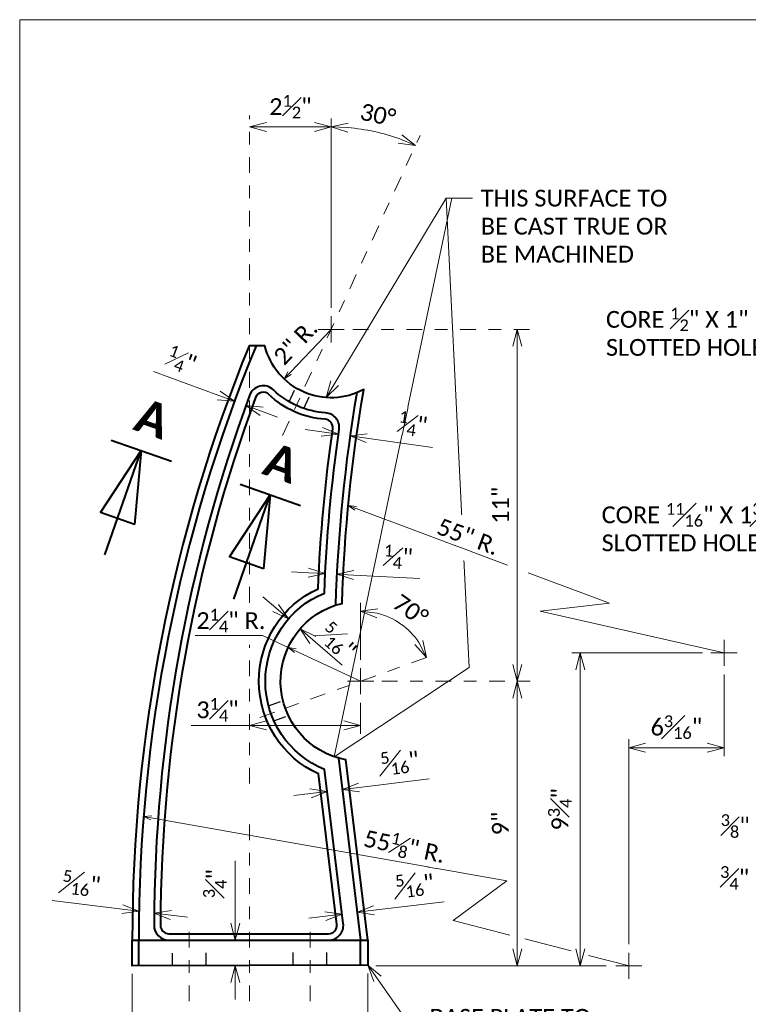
# Model space of a CAD drawing. Extents: x -518 to 31748, y -460528 to 225.
# Tile 5 of 15: x -16.09 to -10.32, y 3.62 to 11.4. Entities that reach past the tile are written whole.
import ezdxf
from ezdxf import colors
from ezdxf.entities.mleader import LeaderData, LeaderLine
from ezdxf.enums import TextEntityAlignment as Align
from ezdxf.math import Vec2, Vec3

# ---------------------------------------------------------------- set-up
doc = ezdxf.new("R2010")
doc.units = 0
doc.header["$MEASUREMENT"] = 0
doc.linetypes.add('Wisdot2', pattern=[0.125, 0.0625, -0.0625])
doc.linetypes.add('Wisdot4', pattern=[0.28125, 0.125, -0.0625, 0.03125, -0.0625])
for name, color, linetype, lineweight in [('B_ANNO', 7, 'Continuous', 18), ('B_ANNO_DIM', 7, 'Continuous', 18), ('B_CNTR', 1, 'Wisdot4', 18), ('B_DETAIL_HIDDEN', 7, 'Wisdot2', 25), ('B_DETAIL_OBJ', 7, 'Continuous', 40)]:
    doc.layers.add(name, color=color, linetype=linetype, lineweight=lineweight)
doc.layers.add('B_ANNO_NOPLOT', color=47, linetype='Continuous', lineweight=18, plot=False)
doc.styles.add('Annotative', font='calibri.ttf', dxfattribs={"height": 0.0625})
doc.styles.get("Standard").update_dxf_attribs({"font": 'calibri.ttf'})
doc.styles.add('Title', font='calibrib.ttf', dxfattribs={"height": 0.125})
doc.dimstyles.new('Annotative', dxfattribs={"dimscale": 0, "dimtxt": 0.0625, "dimasz": 0.0625, "dimexe": 0.03125, "dimexo": 0.03125, "dimgap": 0.03125, "dimtad": 1, "dimdec": 3, "dimzin": 3, "dimdsep": 46, "dimlunit": 4, "dimtxsty": 'Standard', "dimblk": 'OPEN30', "dimcen": 0.03125, "dimaunit": 1, "dimadec": 0, "dimazin": 3, "dimtfac": 0.75, "dimtdec": 3, "dimtofl": 0, "dimtmove": 0, "dimatfit": 3, "dimldrblk": 'OPEN30', "dimfxl": 1, "dimtfill": 1, "dimfrac": 1, "dimtolj": 1, "dimtzin": 0, "dimarcsym": 0})

# ---------------------------------------------------------------- blocks, each defined once
blk = doc.blocks.new('_Open30')
at = {"color": 0, "linetype": 'ByBlock', "lineweight": -2}
for p, q in [((-1, 0.268), (0, 0)), ((0, 0), (-1, -0.268)), ((0, 0), (-1, 0))]:
    blk.add_line(p, q, dxfattribs=at)
blk = doc.blocks.new('*D107')
at = {"layer": 'B_ANNO_DIM', "color": 0, "lineweight": -2, "transparency": 16777216}
for p, q in [((2.7562, 14.7999), (2.7576, 13.72)), ((0.8912, 14.7976), (0.8926, 13.7177)), ((2.6245, 13.7863), (1.0255, 13.7843))]:
    blk.add_line(p, q, dxfattribs=at)
at = {"layer": 'Defpoints', "color": 0, "transparency": 16777216}
for p in [(0.8911, 14.8641), (2.7562, 14.8664), (0.8925, 13.7842)]:
    blk.add_point(p, dxfattribs=at)
at = {"layer": 'B_ANNO_DIM', "color": 0, "lineweight": -2, "transparency": 16777216, "xscale": 0.133002, "yscale": 0.133002, "zscale": 0.133002}
for p, rotation in [((0.8925, 13.7842), 180.0714951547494), ((2.7575, 13.7865), 0.07149515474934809)]:
    blk.add_blockref('_Open30', p, dxfattribs=dict(at, rotation=rotation))
at = {"layer": 'B_ANNO_DIM', "color": 0, "transparency": 16777216, "insert": (1.8248, 13.9186), "char_height": 0.133, "attachment_point": 5, "rotation": 0.0715, "bg_fill": 3, "box_fill_scale": 1.25, "bg_fill_color": 256, "bg_fill_true_color": 13158600, "bg_fill_transparency": 0}
blk.add_mtext('\\A1;7"', dxfattribs=at)
blk = doc.blocks.new('*D117')
at = {"layer": 'B_ANNO_DIM', "color": 0, "lineweight": -2, "transparency": 16777216}
for p, q in [((1.7063, 15.1968), (1.7063, 15.6918)), ((1.7082, 15.0638), (1.6398, 15.0638)), ((1.7102, 14.8608), (1.6398, 14.8608)), ((1.7063, 14.7278), (1.7063, 14.5948))]:
    blk.add_line(p, q, dxfattribs=at)
at = {"layer": 'Defpoints', "color": 0, "transparency": 16777216}
for p in [(1.7063, 15.0638), (1.7747, 15.0638), (1.7767, 14.8608)]:
    blk.add_point(p, dxfattribs=at)
at = {"layer": 'B_ANNO_DIM', "color": 0, "lineweight": -2, "transparency": 16777216, "xscale": 0.133002, "yscale": 0.133002, "zscale": 0.133002}
for p, rotation in [((1.7063, 15.0638), 270), ((1.7063, 14.8608), 90)]:
    blk.add_blockref('_Open30', p, dxfattribs=dict(at, rotation=rotation))
at = {"layer": 'B_ANNO_DIM', "color": 0, "transparency": 16777216, "insert": (1.5453, 15.5108), "char_height": 0.133002, "attachment_point": 5, "rotation": 90, "bg_fill": 3, "box_fill_scale": 1.25, "bg_fill_color": 256, "bg_fill_true_color": 13158600, "bg_fill_transparency": 0}
blk.add_mtext('\\A1;{\\H0.7x;\\S3#4;}"', dxfattribs=at)
blk = doc.blocks.new('*D118')
at = {"layer": 'B_ANNO_DIM', "color": 0, "lineweight": -2, "transparency": 16777216}
for p, q in [((2.8044, 15.3001), (3.3595, 15.3675)), ((2.4203, 15.2535), (2.2882, 15.2374))]:
    blk.add_line(p, q, dxfattribs=at)
at = {"layer": 'Defpoints', "color": 0, "transparency": 16777216}
for p in [(2.5523, 15.2695), (2.5523, 15.2695), (2.6724, 15.2841)]:
    blk.add_point(p, dxfattribs=at)
at = {"layer": 'B_ANNO_DIM', "color": 0, "lineweight": -2, "transparency": 16777216, "xscale": 0.133002, "yscale": 0.133002, "zscale": 0.133002}
for p, rotation in [((2.5523, 15.2695), 6.924091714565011), ((2.6724, 15.2841), 186.924091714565)]:
    blk.add_blockref('_Open30', p, dxfattribs=dict(at, rotation=rotation))
at = {"layer": 'B_ANNO_DIM', "color": 0, "transparency": 16777216, "insert": (3.1286, 15.5018), "char_height": 0.133002, "attachment_point": 5, "rotation": 6.92409, "bg_fill": 3, "box_fill_scale": 1.25, "bg_fill_color": 256, "bg_fill_true_color": 13158600, "bg_fill_transparency": 0}
blk.add_mtext('\\A1;{\\H0.7x;\\S5#16;}"', dxfattribs=at)
blk = doc.blocks.new('*D119')
at = {"layer": 'B_ANNO_DIM', "color": 0, "lineweight": -2, "transparency": 16777216}
for p, q in [((0.8121, 15.3089), (0.257, 15.3763)), ((0.9362, 15.2269), (0.9361, 15.2268)), ((1.1964, 15.2622), (1.3284, 15.2462))]:
    blk.add_line(p, q, dxfattribs=at)
at = {"layer": 'Defpoints', "color": 0, "transparency": 16777216}
for p in [(0.9442, 15.2929), (1.0643, 15.2782), (1.0643, 15.2782)]:
    blk.add_point(p, dxfattribs=at)
at = {"layer": 'B_ANNO_DIM', "color": 0, "lineweight": -2, "transparency": 16777216, "xscale": 0.133002, "yscale": 0.133002, "zscale": 0.133002}
for p, rotation in [((0.9442, 15.2928), 353.075908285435), ((1.0643, 15.2782), 173.075908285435)]:
    blk.add_blockref('_Open30', p, dxfattribs=dict(at, rotation=rotation))
at = {"layer": 'B_ANNO_DIM', "color": 0, "transparency": 16777216, "insert": (0.488, 15.5106), "char_height": 0.133002, "attachment_point": 5, "rotation": 353.07591, "bg_fill": 3, "box_fill_scale": 1.25, "bg_fill_color": 256, "bg_fill_true_color": 13158600, "bg_fill_transparency": 0}
blk.add_mtext('\\A1;{\\H0.7x;\\S5#16;}"', dxfattribs=at)
blk = doc.blocks.new('*U8')
at = {"layer": 'B_ANNO', "lineweight": 40}
for p, q in [((-1.404, -1.5), (1.404, -1.5)), ((-0.79125, -4.665), (0, -1.5)), ((0, -6.353), (0, -1.5)), ((0, -1.5), (0.79125, -4.665)), ((0.79125, -4.665), (-0.79125, -4.665))]:
    blk.add_line(p, q, dxfattribs=at)
at = {"style": 'Title'}
blk.add_attdef('A', text='', height=1.5, dxfattribs=at).set_placement((0, 0), align=Align.MIDDLE_CENTER)
blk = doc.blocks.new('*D120')
at = {"layer": 'B_ANNO_DIM', "color": 0, "lineweight": -2, "transparency": 16777216}
blk.add_line((2.3332, 21.4962), (1.9537, 21.4962), dxfattribs=at)
at = {"layer": 'Defpoints', "color": 0, "transparency": 16777216}
for p in [(1.8207, 21.4962), (1.8207, 21.4962), (2.4662, 21.4962)]:
    blk.add_point(p, dxfattribs=at)
at = {"layer": 'B_ANNO_DIM', "color": 0, "lineweight": -2, "transparency": 16777216, "xscale": 0.133002, "yscale": 0.133002, "zscale": 0.133002, "rotation": 180}
blk.add_blockref('_Open30', (1.8207, 21.4962), dxfattribs=at)
at = {"layer": 'B_ANNO_DIM', "color": 0, "lineweight": -2, "transparency": 16777216, "xscale": 0.133002, "yscale": 0.133002, "zscale": 0.133002}
blk.add_blockref('_Open30', (2.4662, 21.4962), dxfattribs=at)
at = {"layer": 'B_ANNO_DIM', "color": 0, "transparency": 16777216, "insert": (2.1434, 21.6564), "char_height": 0.133002, "attachment_point": 5, "bg_fill": 3, "box_fill_scale": 1.25, "bg_fill_color": 256, "bg_fill_true_color": 13158600, "bg_fill_transparency": 0}
blk.add_mtext('\\A1;2{\\H0.7x;\\S1#2;}"', dxfattribs=at)
blk = doc.blocks.new('*D121')
at = {"layer": 'B_ANNO_DIM', "color": 0, "lineweight": -2, "transparency": 16777216}
blk.add_line((2.4662, 20.0648), (2.4662, 21.5627), dxfattribs=at)
blk.add_arc((2.4662, 19.8948), 1.6014, 70.12455, 85.24008, dxfattribs=at)
at = {"layer": 'Defpoints', "color": 0, "transparency": 16777216}
for p in [(3.1337, 21.3504), (2.4662, 19.9983), (2.4662, 19.7913), (2.0812, 19.0554)]:
    blk.add_point(p, dxfattribs=at)
at = {"layer": 'B_ANNO_DIM', "color": 0, "lineweight": -2, "transparency": 16777216, "xscale": 0.133002, "yscale": 0.133002, "zscale": 0.133002}
for p, rotation in [((2.4662, 21.4962), 177.6200375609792), ((3.1337, 21.3504), 337.7445843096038)]:
    blk.add_blockref('_Open30', p, dxfattribs=dict(at, rotation=rotation))
at = {"layer": 'B_ANNO_DIM', "color": 0, "transparency": 16777216, "insert": (2.8365, 21.5909), "char_height": 0.133, "attachment_point": 5, "rotation": 347.68231, "bg_fill": 3, "box_fill_scale": 1.25, "bg_fill_color": 256, "bg_fill_true_color": 13158600, "bg_fill_transparency": 0}
blk.add_mtext('\\A1;30%%D', dxfattribs=at)
at = {"layer": 'Defpoints', "color": 0, "transparency": 16777216}
blk.add_point((2.9189, 21.4309), dxfattribs=at)
blk = doc.blocks.new('*D122')
at = {"layer": 'B_ANNO_DIM', "color": 0, "lineweight": -2, "transparency": 16777216}
for p, q in [((1.5755, 19.3718), (1.0591, 19.5618)), ((1.9151, 19.2468), (2.0399, 19.2009))]:
    blk.add_line(p, q, dxfattribs=at)
at = {"layer": 'Defpoints', "color": 0, "transparency": 16777216}
for p in [(1.7004, 19.3259), (1.7903, 19.2928), (1.7903, 19.2928)]:
    blk.add_point(p, dxfattribs=at)
at = {"layer": 'B_ANNO_DIM', "color": 0, "lineweight": -2, "transparency": 16777216, "xscale": 0.133002, "yscale": 0.133002, "zscale": 0.133002}
for p, rotation in [((1.7004, 19.3259), 339.7975965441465), ((1.7903, 19.2928), 159.7975965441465)]:
    blk.add_blockref('_Open30', p, dxfattribs=dict(at, rotation=rotation))
at = {"layer": 'B_ANNO_DIM', "color": 0, "transparency": 16777216, "insert": (1.2823, 19.6501), "char_height": 0.133002, "attachment_point": 5, "rotation": 339.7976, "bg_fill": 3, "box_fill_scale": 1.25, "bg_fill_color": 256, "bg_fill_true_color": 13158600, "bg_fill_transparency": 0}
blk.add_mtext('\\A1;{\\H0.7x;\\S1#4;}"', dxfattribs=at)
blk = doc.blocks.new('*D123')
at = {"layer": 'B_ANNO_DIM', "color": 0, "lineweight": -2, "transparency": 16777216}
for p, q in [((2.3925, 19.0843), (2.2608, 19.1028)), ((2.7469, 19.0344), (3.2668, 18.9612))]:
    blk.add_line(p, q, dxfattribs=at)
at = {"layer": 'Defpoints', "color": 0, "transparency": 16777216}
for p in [(2.5242, 19.0657), (2.5242, 19.0657), (2.6152, 19.0529)]:
    blk.add_point(p, dxfattribs=at)
at = {"layer": 'B_ANNO_DIM', "color": 0, "lineweight": -2, "transparency": 16777216, "xscale": 0.133002, "yscale": 0.133002, "zscale": 0.133002}
for p, rotation in [((2.5242, 19.0657), 351.9879624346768), ((2.6152, 19.0529), 171.9879624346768)]:
    blk.add_blockref('_Open30', p, dxfattribs=dict(at, rotation=rotation))
at = {"layer": 'B_ANNO_DIM', "color": 0, "transparency": 16777216, "insert": (3.1119, 19.1445), "char_height": 0.133002, "attachment_point": 5, "rotation": 351.98796, "bg_fill": 3, "box_fill_scale": 1.25, "bg_fill_color": 256, "bg_fill_true_color": 13158600, "bg_fill_transparency": 0}
blk.add_mtext('\\A1;{\\H0.7x;\\S1#4;}"', dxfattribs=at)
blk = doc.blocks.new('*D124')
at = {"layer": 'B_ANNO_DIM', "color": 0, "lineweight": -2, "transparency": 16777216}
for p, q in [((2.6865, 16.2712), (3.2416, 16.3386)), ((2.3023, 16.2246), (2.1703, 16.2085))]:
    blk.add_line(p, q, dxfattribs=at)
at = {"layer": 'Defpoints', "color": 0, "transparency": 16777216}
for p in [(2.4344, 16.2406), (2.4344, 16.2406), (2.5545, 16.2552)]:
    blk.add_point(p, dxfattribs=at)
at = {"layer": 'B_ANNO_DIM', "color": 0, "lineweight": -2, "transparency": 16777216, "xscale": 0.133002, "yscale": 0.133002, "zscale": 0.133002}
for p, rotation in [((2.5545, 16.2552), 186.924091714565), ((2.4344, 16.2406), 6.924091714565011)]:
    blk.add_blockref('_Open30', p, dxfattribs=dict(at, rotation=rotation))
at = {"layer": 'B_ANNO_DIM', "color": 0, "transparency": 16777216, "insert": (3.0106, 16.4729), "char_height": 0.133002, "attachment_point": 5, "rotation": 6.92409, "bg_fill": 3, "box_fill_scale": 1.25, "bg_fill_color": 256, "bg_fill_true_color": 13158600, "bg_fill_transparency": 0}
blk.add_mtext('\\A1;{\\H0.7x;\\S5#16;}"', dxfattribs=at)
blk = doc.blocks.new('*D125')
at = {"layer": 'B_ANNO_DIM', "color": 0, "lineweight": -2, "transparency": 16777216}
for p, q in [((2.2858, 17.97), (2.153, 17.9767)), ((2.6433, 17.9519), (3.1676, 17.9253))]:
    blk.add_line(p, q, dxfattribs=at)
at = {"layer": 'Defpoints', "color": 0, "transparency": 16777216}
for p in [(2.4186, 17.9632), (2.4186, 17.9632), (2.5104, 17.9586)]:
    blk.add_point(p, dxfattribs=at)
at = {"layer": 'B_ANNO_DIM', "color": 0, "lineweight": -2, "transparency": 16777216, "xscale": 0.133002, "yscale": 0.133002, "zscale": 0.133002}
for p, rotation in [((2.4186, 17.9632), 357.0984278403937), ((2.5104, 17.9586), 177.0984278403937)]:
    blk.add_blockref('_Open30', p, dxfattribs=dict(at, rotation=rotation))
at = {"layer": 'B_ANNO_DIM', "color": 0, "transparency": 16777216, "insert": (2.997, 18.0941), "char_height": 0.133002, "attachment_point": 5, "rotation": 357.09843, "bg_fill": 3, "box_fill_scale": 1.25, "bg_fill_color": 256, "bg_fill_true_color": 13158600, "bg_fill_transparency": 0}
blk.add_mtext('\\A1;{\\H0.7x;\\S1#4;}"', dxfattribs=at)
blk = doc.blocks.new('*D126')
at = {"layer": 'B_ANNO_DIM', "color": 0, "lineweight": -2, "transparency": 16777216}
for p, q in [((5.5762, 17.1658), (5.5762, 16.5193)), ((4.8219, 15.0308), (4.8219, 16.6523)), ((5.4432, 16.5858), (4.9549, 16.5858))]:
    blk.add_line(p, q, dxfattribs=at)
at = {"layer": 'Defpoints', "color": 0, "transparency": 16777216}
for p in [(5.5762, 17.2323), (4.8219, 16.5858), (4.8219, 14.9643)]:
    blk.add_point(p, dxfattribs=at)
at = {"layer": 'B_ANNO_DIM', "color": 0, "lineweight": -2, "transparency": 16777216, "xscale": 0.133002, "yscale": 0.133002, "zscale": 0.133002, "rotation": 180}
blk.add_blockref('_Open30', (4.8219, 16.5858), dxfattribs=at)
at = {"layer": 'B_ANNO_DIM', "color": 0, "lineweight": -2, "transparency": 16777216, "xscale": 0.133002, "yscale": 0.133002, "zscale": 0.133002}
blk.add_blockref('_Open30', (5.5762, 16.5858), dxfattribs=at)
at = {"layer": 'B_ANNO_DIM', "color": 0, "transparency": 16777216, "insert": (5.199, 16.7487), "char_height": 0.133002, "attachment_point": 5, "bg_fill": 3, "box_fill_scale": 1.25, "bg_fill_color": 256, "bg_fill_true_color": 13158600, "bg_fill_transparency": 0}
blk.add_mtext('\\A1;6{\\H0.7x;\\S3#16;}"', dxfattribs=at)
blk = doc.blocks.new('*D127')
at = {"layer": 'B_ANNO_DIM', "color": 0, "lineweight": -2, "transparency": 16777216}
for p, q in [((5.4062, 17.3358), (4.3714, 17.3358)), ((4.4379, 14.9938), (4.4379, 17.2028))]:
    blk.add_line(p, q, dxfattribs=at)
at = {"layer": 'Defpoints', "color": 0, "transparency": 16777216}
for p in [(4.4379, 17.3358), (5.4727, 17.3358), (4.4379, 14.8608)]:
    blk.add_point(p, dxfattribs=at)
at = {"layer": 'B_ANNO_DIM', "color": 0, "lineweight": -2, "transparency": 16777216, "xscale": 0.133002, "yscale": 0.133002, "zscale": 0.133002}
for p, rotation in [((4.4379, 17.3358), 90), ((4.4379, 14.8608), 270)]:
    blk.add_blockref('_Open30', p, dxfattribs=dict(at, rotation=rotation))
at = {"layer": 'B_ANNO_DIM', "color": 0, "transparency": 16777216, "insert": (4.276, 16.0983), "char_height": 0.133002, "attachment_point": 5, "rotation": 90, "bg_fill": 3, "box_fill_scale": 1.25, "bg_fill_color": 256, "bg_fill_true_color": 13158600, "bg_fill_transparency": 0}
blk.add_mtext('\\A1;9{\\H0.7x;\\S3#4;}"', dxfattribs=at)
blk = doc.blocks.new('*D128')
at = {"layer": 'B_ANNO_DIM', "color": 0, "lineweight": -2, "transparency": 16777216}
blk.add_line((3.9397, 14.9938), (3.9397, 16.9788), dxfattribs=at)
at = {"layer": 'Defpoints', "color": 0, "transparency": 16777216}
for p in [(3.9397, 17.1118), (3.9397, 17.1118), (3.9397, 14.8608)]:
    blk.add_point(p, dxfattribs=at)
at = {"layer": 'B_ANNO_DIM', "color": 0, "lineweight": -2, "transparency": 16777216, "xscale": 0.133002, "yscale": 0.133002, "zscale": 0.133002}
for p, rotation in [((3.9397, 17.1118), 90), ((3.9397, 14.8608), 270)]:
    blk.add_blockref('_Open30', p, dxfattribs=dict(at, rotation=rotation))
at = {"layer": 'B_ANNO_DIM', "color": 0, "transparency": 16777216, "insert": (3.8051, 15.9863), "char_height": 0.133, "attachment_point": 5, "rotation": 90, "bg_fill": 3, "box_fill_scale": 1.25, "bg_fill_color": 256, "bg_fill_true_color": 13158600, "bg_fill_transparency": 0}
blk.add_mtext('\\A1;9"', dxfattribs=at)
blk = doc.blocks.new('*D129')
at = {"layer": 'B_ANNO_DIM', "color": 0, "lineweight": -2, "transparency": 16777216}
blk.add_line((3.9397, 17.2448), (3.9397, 19.7618), dxfattribs=at)
at = {"layer": 'Defpoints', "color": 0, "transparency": 16777216}
for p in [(3.9397, 19.8948), (3.9397, 19.8948), (3.9397, 17.1118)]:
    blk.add_point(p, dxfattribs=at)
at = {"layer": 'B_ANNO_DIM', "color": 0, "lineweight": -2, "transparency": 16777216, "xscale": 0.133002, "yscale": 0.133002, "zscale": 0.133002}
for p, rotation in [((3.9397, 19.8948), 90), ((3.9397, 17.1118), 270)]:
    blk.add_blockref('_Open30', p, dxfattribs=dict(at, rotation=rotation))
at = {"layer": 'B_ANNO_DIM', "color": 0, "transparency": 16777216, "insert": (3.8066, 18.5033), "char_height": 0.133, "attachment_point": 5, "rotation": 90, "bg_fill": 3, "box_fill_scale": 1.25, "bg_fill_color": 256, "bg_fill_true_color": 13158600, "bg_fill_transparency": 0}
blk.add_mtext('\\A1;11"', dxfattribs=at)
blk = doc.blocks.new('*D130')
at = {"layer": 'B_ANNO_DIM', "color": 0, "lineweight": -2, "transparency": 16777216}
blk.add_line((2.6992, 17.2818), (2.6992, 17.7316), dxfattribs=at)
blk.add_arc((2.6992, 17.1118), 0.5533, 33.53086, 76.19341, dxfattribs=at)
at = {"layer": 'Defpoints', "color": 0, "transparency": 16777216}
for p in [(3.31, 17.3308), (2.6992, 17.2153), (2.6992, 17.0083), (1.9015, 16.8258)]:
    blk.add_point(p, dxfattribs=at)
at = {"layer": 'B_ANNO_DIM', "color": 0, "lineweight": -2, "transparency": 16777216, "xscale": 0.133002, "yscale": 0.133002, "zscale": 0.133002}
for p, rotation in [((2.6992, 17.6651), 173.0967039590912), ((3.22, 17.2985), 296.6275667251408)]:
    blk.add_blockref('_Open30', p, dxfattribs=dict(at, rotation=rotation))
at = {"layer": 'B_ANNO_DIM', "color": 0, "transparency": 16777216, "insert": (3.0951, 17.6743), "char_height": 0.133, "attachment_point": 5, "rotation": 324.86214, "bg_fill": 3, "box_fill_scale": 1.25, "bg_fill_color": 256, "bg_fill_true_color": 13158600, "bg_fill_transparency": 0}
blk.add_mtext('\\A1;70°', dxfattribs=at)
at = {"layer": 'Defpoints', "color": 0, "transparency": 16777216}
blk.add_point((3.1028, 17.4902), dxfattribs=at)
blk = doc.blocks.new('*D131')
at = {"layer": 'B_ANNO_DIM', "color": 0, "lineweight": -2, "transparency": 16777216}
for p, q in [((2.027, 17.691), (1.9262, 17.7779)), ((2.0843, 17.5539), (2.0843, 17.5538)), ((2.3202, 17.4384), (2.5517, 17.2389))]:
    blk.add_line(p, q, dxfattribs=at)
at = {"layer": 'Defpoints', "color": 0, "transparency": 16777216}
for p in [(2.1278, 17.6043), (2.2194, 17.5252), (2.2194, 17.5252)]:
    blk.add_point(p, dxfattribs=at)
at = {"layer": 'B_ANNO_DIM', "color": 0, "lineweight": -2, "transparency": 16777216, "xscale": 0.133002, "yscale": 0.133002, "zscale": 0.133002}
for p, rotation in [((2.1277, 17.6042), 319.2472311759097), ((2.2194, 17.5252), 139.2472311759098)]:
    blk.add_blockref('_Open30', p, dxfattribs=dict(at, rotation=rotation))
blk = doc.blocks.new('*D132')
at = {"layer": 'B_ANNO_DIM', "color": 0, "lineweight": -2, "transparency": 16777216}
for p, q in [((2.6992, 16.9418), (2.6992, 16.6951)), ((1.8207, 16.7616), (1.3582, 16.7616)), ((2.5662, 16.7616), (1.9537, 16.7616))]:
    blk.add_line(p, q, dxfattribs=at)
at = {"layer": 'Defpoints', "color": 0, "transparency": 16777216}
for p in [(2.6992, 17.0083), (1.8207, 16.7616), (1.8207, 16.7616)]:
    blk.add_point(p, dxfattribs=at)
at = {"layer": 'B_ANNO_DIM', "color": 0, "lineweight": -2, "transparency": 16777216, "xscale": 0.133002, "yscale": 0.133002, "zscale": 0.133002, "rotation": 180}
blk.add_blockref('_Open30', (1.8207, 16.7616), dxfattribs=at)
at = {"layer": 'B_ANNO_DIM', "color": 0, "lineweight": -2, "transparency": 16777216, "xscale": 0.133002, "yscale": 0.133002, "zscale": 0.133002}
blk.add_blockref('_Open30', (2.6992, 16.7616), dxfattribs=at)
blk = doc.blocks.new('*U160')
at = {"layer": 'B_ANNO_NOPLOT', "flags": 128}
blk.add_lwpolyline([(0, 0), (0, 22.3443), (28.722, 22.3443), (28.722, 21.1788), (33.5165, 21.1788), (33.5165, 3.591), (28.0697, 3.591), (28.0697, 0)], close=True, dxfattribs=at)
blk = doc.blocks.new('INS_RAILHALM_BASE')
at = {"layer": 'B_ANNO_DIM'}
for p, q in [((2.4662, 19.9983), (2.4662, 19.7913)), ((2.3627, 19.8948), (2.5697, 19.8948)), ((5.5762, 17.4393), (5.5762, 17.2323)), ((5.4727, 17.3358), (5.6797, 17.3358)), ((2.6992, 17.2153), (2.6992, 17.0083)), ((2.5957, 17.1118), (2.8027, 17.1118)), ((4.8219, 14.9643), (4.8219, 14.7573)), ((2.8182, 14.8608), (4.644, 14.8608)), ((4.7184, 14.8608), (4.9254, 14.8608))]:
    blk.add_line(p, q, dxfattribs=at)
at = {"layer": 'B_ANNO_NOPLOT', "flags": 128}
blk.add_lwpolyline([(0, 0), (0, 22.3443), (28.722, 22.3443), (28.722, 21.1788), (33.5165, 21.1788), (33.5165, 3.591), (28.0697, 3.591), (28.0697, 0)], close=True, dxfattribs=at)
at = {"layer": 'B_CNTR'}
for p, q in [((1.8207, 17.733), (1.8207, 21.5867)), ((2.0812, 19.0554), (3.1693, 21.4281)), ((1.8207, 16.3017), (1.8207, 17.4008)), ((1.9015, 16.8258), (3.31, 17.3308)), ((2.8659, 17.1118), (4.0592, 17.1118)), ((1.8207, 14.1548), (1.8207, 15.9772)), ((1.3422, 14.1548), (1.3422, 15.2048)), ((2.2992, 14.1548), (2.2992, 15.2048))]:
    blk.add_line(p, q, dxfattribs=at)
at = {"layer": 'B_DETAIL_HIDDEN', "ltscale": 0.25}
for p, q in [((2.1335, 19.3226), (2.1842, 19.4333)), ((2.2496, 19.2693), (2.3004, 19.3799))]:
    blk.add_line(p, q, dxfattribs=at)
at = {"layer": 'B_DETAIL_HIDDEN', "ltscale": 0.5}
for p, q in [((1.2092, 14.8618), (1.2092, 15.0638)), ((1.4752, 14.8626), (1.4752, 15.0638)), ((2.1662, 14.8647), (2.1662, 15.0638)), ((2.4322, 14.8655), (2.4322, 15.0638))]:
    blk.add_line(p, q, dxfattribs=at)
at = {"layer": 'B_DETAIL_OBJ'}
for p, q in [((2.5244, 16.5031), (2.6992, 15.0638)), ((0.9422, 14.861), (0.9422, 15.0638)), ((2.6992, 14.8663), (2.6992, 15.0638))]:
    blk.add_line(p, q, dxfattribs=at)
at = {"layer": 'B_DETAIL_OBJ', "flags": 128}
for points in [[(2.7562, 15.0638), (2.5831, 16.4892, -0.809647), (2.5518, 17.7277, -0.03448), (2.7241, 19.4191, -0.49045), (1.9412, 19.7648), (1.8162, 19.7644, 0.097704), (0.8912, 15.0638)], [(2.4459, 15.0638, 0.450069), (2.5614, 15.1942), (2.4133, 16.4137, -0.670421), (2.412, 17.8093, -0.025945), (2.5293, 19.1017, 0.436495), (2.4219, 19.2344, -0.175677), (2.009, 19.4162, 0.539691), (1.8193, 19.3724, 0.087934), (1.0637, 15.1805, 0.415076), (1.1801, 15.0638)]]:
    blk.add_lwpolyline(points, format="xyb", dxfattribs=at)
blk.add_lwpolyline([(1.1147, 15.1804, 0.415076), (1.1801, 15.1148), (2.4459, 15.1148, 0.450069), (2.5108, 15.1881), (2.3662, 16.3785, -0.642317), (2.3623, 17.8432, -0.025307), (2.4788, 19.109, 0.436495), (2.4185, 19.1835, -0.175677), (1.9737, 19.3793, 0.539691), (1.8672, 19.3547, 0.087934)], format="xyb", close=True, dxfattribs=at)
blk.add_lwpolyline([(0.8912, 15.0638), (2.7562, 15.0638), (2.7562, 14.8664), (0.8912, 14.8608)], close=True, dxfattribs=at)
at = {"layer": 'B_DETAIL_OBJ'}
for centre, radius, start, end in [((13.2664, 15.0698), 12.3243, 157.60737, 180.02811), ((14.887, 17.3256), 12.3927, 170.3971, 178.20851)]:
    blk.add_arc(centre, radius, start, end, dxfattribs=at)
at = {"layer": 'B_ANNO_DIM', "xscale": 0.18, "yscale": 0.18, "zscale": 0.18, "rotation": 340.6563693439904}
for p in [(1.0525, 19.1903), (2.0731, 18.8404)]:
    blk.add_blockref('*U8', p, dxfattribs=at).add_auto_attribs({'A': 'A'})
at = {"layer": 'B_ANNO_DIM', "insert": (1.3986, 16.9789), "char_height": 0.133002, "width": 1.828172, "attachment_point": 1, "style": 'Annotative'}
blk.add_mtext('\\A1;3{\\H0.7x;\\S1#4;\\H1.42857x;"}', dxfattribs=at)
at = {"layer": 'B_ANNO_DIM', "insert": (2.7483, 15.9635), "char_height": 0.133002, "width": 1.828172, "attachment_point": 1, "rotation": 347.99179, "style": 'Annotative'}
blk.add_mtext('\\A1;55{\\H0.7x;\\S1#8;}" R.', dxfattribs=at)
at = {"layer": 'B_ANNO_DIM', "style": 'Annotative'}
blk.add_attdef('DIM1', (21.8175, 21.0046), '', height=0.133, dxfattribs=at)
at = {"layer": 'B_ANNO_DIM'}
ml = blk.add_multileader_mtext('Standard', dxfattribs=at)
ml.set_content('\\A1;CORE {\\H0.7x;\\S1#2;}" X 1"\\PSLOTTED HOLES', color=256, style='Annotative')
ml.set_leader_properties()
ml.set_arrow_properties(name='OPEN30')
ml.build(insert=Vec2(0, 0))
ml.multileader.update_dxf_attribs({"text_right_attachment_type": 3, "dogleg_length": 0.0625, "arrow_head_size": 0.133, "scale": 2.128032})
ctx = ml.context
ctx.base_point, ctx.scale, ctx.char_height, ctx.arrow_head_size, ctx.landing_gap_size, ctx.plane_origin = Vec3(4.5752, 19.9996), 2.128032, 0.133002, 0.133, 0.0665, Vec3(7.1833, 18.9673)
ctx.right_attachment = 3
notes = []
notes.append((ctx, [(0, (1, 1, 0), (6.1882, 19.7666), (-1, 0), 0.133, [(0, [(6.7363, 19.4745), (6.1882, 19.7666), (6.1882, 19.7666)], 0, [])])]))
ctx.mtext.insert, ctx.mtext.flow_direction = Vec3(4.6417, 20.067), 5
ml = blk.add_multileader_mtext('Standard', dxfattribs=at)
ml.set_content('\\A1;CORE {\\H0.7x;\\S11#16;}" X 1{\\H0.7x;\\S3#16;}"\\PSLOTTED HOLES', color=256, style='Annotative')
ml.set_leader_properties()
ml.set_arrow_properties(name='OPEN30')
ml.build(insert=Vec2(0, 0))
ml.multileader.update_dxf_attribs({"text_right_attachment_type": 3, "dogleg_length": 0.0625, "arrow_head_size": 0.133, "scale": 2.128032})
ctx = ml.context
ctx.base_point, ctx.scale, ctx.char_height, ctx.arrow_head_size, ctx.landing_gap_size, ctx.plane_origin = Vec3(4.5409, 18.4536), 2.128032, 0.133002, 0.133, 0.0665, Vec3(7.2873, 17.418)
ctx.right_attachment = 3
notes.append((ctx, [(0, (1, 1, 0), (6.2921, 18.2172), (-1, 0), 0.133, [(0, [(7.6453, 16.9676), (6.2921, 18.2172), (6.2921, 18.2172)], 0, [])])]))
ctx.mtext.insert, ctx.mtext.flow_direction = Vec3(4.6074, 18.5211), 5
ml = blk.add_multileader_mtext('Standard', dxfattribs=at)
ml.set_content('\\A1;{\\H0.7x;\\S3#8;}" R.', color=256, style='Annotative')
ml.set_leader_properties()
ml.set_arrow_properties(name='OPEN30')
ml.build(insert=Vec2(0, 0))
ml.multileader.update_dxf_attribs({"text_right_attachment_type": 3, "dogleg_length": 0.0625, "arrow_head_size": 0.133, "scale": 2.128032})
ctx = ml.context
ctx.base_point, ctx.scale, ctx.char_height, ctx.arrow_head_size, ctx.landing_gap_size, ctx.plane_origin = Vec3(5.483, 15.9923), 2.128032, 0.133002, 0.133, 0.0665, Vec3(7.1833, 15.1353)
ctx.right_attachment = 3
notes.append((ctx, [(0, (1, 1, 0), (6.1882, 15.9345), (-1, 0), 0.133, [(0, [(7.1833, 15.1353), (6.1882, 15.9345), (6.1882, 15.9345)], 0, [])])]))
ctx.mtext.insert, ctx.mtext.flow_direction = Vec3(5.5495, 16.0593), 5
ml = blk.add_multileader_mtext('Standard', dxfattribs=at)
ml.set_content('\\A1;{\\H0.7x;\\S3#4;}" R.', color=256, style='Annotative')
ml.set_leader_properties()
ml.set_arrow_properties(name='OPEN30')
ml.build(insert=Vec2(0, 0))
ml.multileader.update_dxf_attribs({"text_right_attachment_type": 3, "dogleg_length": 0.0625, "arrow_head_size": 0.133, "scale": 2.128032})
ctx = ml.context
ctx.base_point, ctx.scale, ctx.char_height, ctx.arrow_head_size, ctx.landing_gap_size, ctx.plane_origin = Vec3(5.4787, 15.5818), 2.128032, 0.133002, 0.133, 0.0665, Vec3(7.1833, 14.7266)
ctx.right_attachment = 3
notes.append((ctx, [(0, (1, 1, 0), (6.1882, 15.5259), (-1, 0), 0.133, [(0, [(6.4735, 15.1235), (6.1882, 15.5259), (6.1882, 15.5259)], 0, [])])]))
ctx.mtext.insert, ctx.mtext.flow_direction = Vec3(5.5452, 15.6488), 5
for ctx, leaders in notes:
    for number, flags, end, landing, length, lines in leaders:
        leader = LeaderData()
        leader.index, (leader.has_last_leader_line, leader.has_dogleg_vector, leader.attachment_direction) = number, flags
        leader.last_leader_point, leader.dogleg_vector, leader.dogleg_length = Vec3(end), Vec3(landing), length
        for number, points, colour, breaks in lines:
            line = LeaderLine()
            line.index, line.vertices, line.color, line.breaks = number, Vec3.list(points), colors.encode_raw_color(colour), breaks
            leader.lines.append(line)
        ctx.leaders.append(leader)
for base, p1, p2, text, picture, middle in [((1.8207, 21.4962), (2.4662, 21.4962), (1.8207, 21.4962), '2{\\H0.7x;\\S1#2;}"', '*D120', (2.1434, 21.6564)), ((4.8219, 16.5858), (5.5762, 17.2323), (4.8219, 14.9643), '6{\\H0.7x;\\S3#16;}"', '*D126', (5.199, 16.7487))]:
    dim = blk.add_linear_dim(base=base, p1=p1, p2=p2, text=text, dimstyle='Annotative', dxfattribs=at)
    dim.commit()
    dim.dimension.update_dxf_attribs({"geometry": picture, "text_midpoint": middle})
for base, p1, p2, angle, text, picture, middle in [((1.7903, 19.2928), (1.7004, 19.3259), (1.7903, 19.2928), 159.7976, '{\\H0.7x;\\S1#4;}"', '*D122', (1.227, 19.5)), ((2.4186, 17.9632), (2.5104, 17.9586), (2.4186, 17.9632), 357.09843, '{\\H0.7x;\\S1#4;}"', '*D125', (2.9889, 17.9343)), ((2.4344, 16.2406), (2.5545, 16.2552), (2.4344, 16.2406), 6.92409, '{\\H0.7x;\\S5#16;}"', '*D124', (3.0301, 16.3129)), ((1.0643, 15.2782), (0.9442, 15.2929), (1.0643, 15.2782), 173.07591, '{\\H0.7x;\\S5#16;}"', '*D119', (0.4686, 15.3506)), ((2.5523, 15.2695), (2.6724, 15.2841), (2.5523, 15.2695), 6.92409, '{\\H0.7x;\\S5#16;}"', '*D118', (3.148, 15.3418))]:
    dim = blk.add_linear_dim(base=base, p1=p1, p2=p2, angle=angle, text=text, dimstyle='Annotative', dxfattribs=at)
    dim.commit()
    dim.dimension.update_dxf_attribs({"geometry": picture, "text_midpoint": middle, "dimtype": 128})
dim = blk.add_angular_dim_2l(base=(3.1028, 17.4902), line1=((1.9015, 16.8258), (3.31, 17.3308)), line2=((2.6992, 17.2153), (2.6992, 17.0083)), dimstyle='Annotative', dxfattribs=at)
dim.commit()
dim.dimension.update_dxf_attribs({"geometry": '*D130', "text_midpoint": (3.0951, 17.6743)})
dim = blk.add_aligned_dim(p1=(2.7562, 14.8664), p2=(0.8911, 14.8641), distance=1.08, text='7"', dimstyle='Annotative', dxfattribs=at)
dim.commit()
dim.dimension.update_dxf_attribs({"geometry": '*D107', "text_midpoint": (1.8248, 13.9186)})
at = {"layer": 'B_ANNO_DIM', "flags": 128}
blk.add_lwpolyline([(2.1251, 17.3793), (1.9223, 17.4739), (1.3901, 17.4739)], dxfattribs=at)
at = {"layer": 'B_DETAIL_HIDDEN', "ltscale": 0.25}
for p, q in [((1.9701, 16.9183), (2.085, 16.9595)), ((2.0132, 16.798), (2.1281, 16.8392))]:
    blk.add_line(p, q, dxfattribs=at)
at = {"layer": 'B_ANNO_DIM', "insert": (1.3986, 17.6842), "char_height": 0.133002, "width": 1.828172, "attachment_point": 1, "style": 'Annotative'}
blk.add_mtext('\\A1;2{\\H0.7x;\\S1#4;\\H1.42857x;" R.}', dxfattribs=at)
at = {"layer": 'B_ANNO_DIM', "insert": (2.4695, 17.5971), "char_height": 0.133002, "width": 1.828172, "attachment_point": 1, "rotation": 318.30882, "style": 'Annotative'}
blk.add_mtext('\\A1;{\\H0.7x;\\S5#16;}"', dxfattribs=at)
at = {"layer": 'B_ANNO_DIM'}
dim = blk.add_angular_dim_2l(base=(2.9189, 21.4309), line1=((2.0812, 19.0554), (3.1337, 21.3504)), line2=((2.4662, 19.9983), (2.4662, 19.7913)), text='30%%D', dimstyle='Annotative', dxfattribs=at)
dim.commit()
dim.dimension.update_dxf_attribs({"geometry": '*D121', "text_midpoint": (2.8365, 21.5909)})
dim = blk.add_linear_dim(base=(2.2194, 17.5252), p1=(2.1278, 17.6043), p2=(2.2194, 17.5252), angle=139.24723, text=' ', dimstyle='Annotative', dxfattribs=at)
dim.commit()
dim.dimension.update_dxf_attribs({"geometry": '*D131', "text_midpoint": (2.5013, 17.2823), "dimtype": 128})
dim = blk.add_linear_dim(base=(1.8207, 16.7616), p1=(2.6992, 17.0083), p2=(1.8207, 16.7616), text=' ', dimstyle='Annotative', dxfattribs=at)
dim.commit()
dim.dimension.update_dxf_attribs({"geometry": '*D132', "text_midpoint": (1.4247, 16.7616), "dimtype": 128})
dim = blk.add_linear_dim(base=(1.7063, 15.0638), p1=(1.7767, 14.8608), p2=(1.7747, 15.0638), angle=90, text='{\\H0.7x;\\S3#4;}"', dimstyle='Annotative', dxfattribs=at)
dim.commit()
dim.dimension.update_dxf_attribs({"geometry": '*D117', "text_midpoint": (1.5453, 15.5108)})
blk.add_leader([(2.1251, 17.3793), (2.6992, 17.1118)], dimstyle='Annotative', override={"dimscale": 0, "dimgap": 0.03125, "dimtad": 0}, dxfattribs=at)
ml = blk.add_multileader_mtext('Standard', dxfattribs=at)
ml.set_content('BASE PLATE TO\\PBE FLAT AND TRUE', color=256, style='Annotative')
ml.set_leader_properties()
ml.set_arrow_properties(name='OPEN30')
ml.build(insert=Vec2(0, 0))
ml.multileader.update_dxf_attribs({"text_right_attachment_type": 3, "dogleg_length": 0.0625, "arrow_head_size": 0.133, "scale": 2.128032})
ctx = ml.context
ctx.base_point, ctx.scale, ctx.char_height, ctx.arrow_head_size, ctx.landing_gap_size, ctx.plane_origin = Vec3(3.179, 14.4519), 2.128032, 0.133002, 0.133, 0.0665, Vec3(2.7562, 14.8664)
ctx.right_attachment = 3
notes = []
notes.append((ctx, [(0, (1, 1, 0), (3.046, 14.4519), (1, 0), 0.133, [(0, [(2.7562, 14.8664), (3.046, 14.4519), (3.046, 14.4519)], 0, [])])]))
ctx.mtext.insert, ctx.mtext.flow_direction = Vec3(3.2455, 14.5194), 5
for ctx, leaders in notes:
    for number, flags, end, landing, length, lines in leaders:
        leader = LeaderData()
        leader.index, (leader.has_last_leader_line, leader.has_dogleg_vector, leader.attachment_direction) = number, flags
        leader.last_leader_point, leader.dogleg_vector, leader.dogleg_length = Vec3(end), Vec3(landing), length
        for number, points, colour, breaks in lines:
            line = LeaderLine()
            line.index, line.vertices, line.color, line.breaks = number, Vec3.list(points), colors.encode_raw_color(colour), breaks
            leader.lines.append(line)
        ctx.leaders.append(leader)
at = {"layer": 'B_CNTR'}
blk.add_line((2.6372, 19.8948), (4.0544, 19.8948), dxfattribs=at)
at = {"layer": 'B_ANNO_DIM', "insert": (1.9977, 19.6942), "char_height": 0.133, "width": 1.828172, "attachment_point": 1, "rotation": 46.40421, "style": 'Annotative'}
blk.add_mtext('\\A1;2" R.', dxfattribs=at)
at = {"layer": 'B_ANNO_DIM'}
dim = blk.add_linear_dim(base=(2.5242, 19.0657), p1=(2.6152, 19.0529), p2=(2.5242, 19.0657), angle=351.98796, text='{\\H0.7x;\\S1#4;}"', dimstyle='Annotative', dxfattribs=at)
dim.commit()
dim.dimension.update_dxf_attribs({"geometry": '*D123', "text_midpoint": (3.0896, 18.9862), "dimtype": 128})
for base, p1, p2, text, picture, middle in [((4.4379, 17.3358), (4.4379, 14.8608), (5.4727, 17.3358), '9{\\H0.7x;\\S3#4;}"', '*D127', (4.276, 16.0983)), ((3.9397, 17.1118), (3.9397, 14.8608), (3.9397, 17.1118), '9"', '*D128', (3.8051, 15.9863))]:
    dim = blk.add_linear_dim(base=base, p1=p1, p2=p2, angle=90, text=text, dimstyle='Annotative', dxfattribs=at)
    dim.commit()
    dim.dimension.update_dxf_attribs({"geometry": picture, "text_midpoint": middle})
blk.add_leader([(2.0931, 19.5032), (2.4662, 19.8948)], dimstyle='Annotative', override={"dimscale": 0, "dimgap": 0.03125, "dimtad": 0}, dxfattribs=at)
at = {"layer": 'B_ANNO_DIM', "flags": 128}
for points in [[(4.0248, 17.9689), (4.6685, 17.7283), (4.1201, 17.6671), (5.5762, 17.3358)], [(3.8566, 15.532), (3.4317, 15.2195), (3.8795, 15.1038)], [(3.9998, 15.0727), (4.3663, 14.978)], [(4.5036, 14.9426), (4.8242, 14.8598)]]:
    blk.add_lwpolyline(points, dxfattribs=at)
at = {"layer": 'B_ANNO_DIM'}
dim = blk.add_linear_dim(base=(3.9397, 19.8948), p1=(3.9397, 17.1118), p2=(3.9397, 19.8948), angle=90, text='11"', dimstyle='Annotative', dxfattribs=at)
dim.commit()
dim.dimension.update_dxf_attribs({"geometry": '*D129', "text_midpoint": (3.8066, 18.5033)})
blk.add_leader([(0.9806, 16.0425), (3.8566, 15.532)], dimstyle='Annotative', override={"dimscale": 0, "dimgap": 0.03125, "dimtad": 0}, dxfattribs=at)
ml = blk.add_multileader_mtext('Standard', dxfattribs=at)
ml.set_content('THIS SURFACE TO\\PBE CAST TRUE OR \\PBE MACHINED', color=256, style='Annotative')
ml.set_leader_properties()
ml.set_arrow_properties(name='OPEN30')
ml.build(insert=Vec2(0, 0))
ml.multileader.update_dxf_attribs({"text_right_attachment_type": 3, "dogleg_length": 0.0625, "arrow_head_size": 0.133, "scale": 2.128032})
ctx = ml.context
ctx.base_point, ctx.scale, ctx.char_height, ctx.arrow_head_size, ctx.landing_gap_size, ctx.plane_origin = Vec3(3.5838, 20.932), 2.128032, 0.133002, 0.133, 0.0665, Vec3(2.4261, 19.3553)
ctx.right_attachment = 3
notes = []
notes.append((ctx, [(0, (1, 1, 0), (3.4508, 20.932), (1, 0), 0.133, [(1, [(2.4261, 19.3553), (3.3763, 20.932), (3.4224, 20.932), (2.49, 16.514), (3.5596, 17.2211), (3.3763, 20.932)], 0, [])])]))
ctx.mtext.insert, ctx.mtext.flow_direction = Vec3(3.6503, 20.9993), 5
for ctx, leaders in notes:
    for number, flags, end, landing, length, lines in leaders:
        leader = LeaderData()
        leader.index, (leader.has_last_leader_line, leader.has_dogleg_vector, leader.attachment_direction) = number, flags
        leader.last_leader_point, leader.dogleg_vector, leader.dogleg_length = Vec3(end), Vec3(landing), length
        for number, points, colour, breaks in lines:
            line = LeaderLine()
            line.index, line.vertices, line.color, line.breaks = number, Vec3.list(points), colors.encode_raw_color(colour), breaks
            leader.lines.append(line)
        ctx.leaders.append(leader)
blk.add_wipeout([(3.4482, 18.4371), (3.5644, 18.4136), (3.5661, 18.0534), (3.4466, 18.0853)]).dxf.layer = 'B_ANNO_DIM'
at = {"layer": 'B_ANNO_DIM', "insert": (3.3378, 18.4062), "char_height": 0.133, "width": 1.828172, "attachment_point": 1, "rotation": 339.531, "style": 'Annotative'}
blk.add_mtext('\\A1;55" R.', dxfattribs=at)
at = {"layer": 'B_ANNO_DIM'}
blk.add_leader([(2.6014, 18.5011), (3.8623, 18.0297)], dimstyle='Annotative', override={"dimscale": 0, "dimgap": 0.03125, "dimtad": 0}, dxfattribs=at)

msp = doc.modelspace()

# ---------------------------------------------------------------- block references
at = {"layer": 'B_ANNO_DIM'}
msp.add_blockref('INS_RAILHALM_BASE', (-16.0931, -10.9394), dxfattribs=at)

# ---------------------------------------------------------------- next in the draw order: block references
msp.add_blockref('*U160', (-16.0931, -10.9394), dxfattribs=at)

doc.saveas('drawing.dxf')
